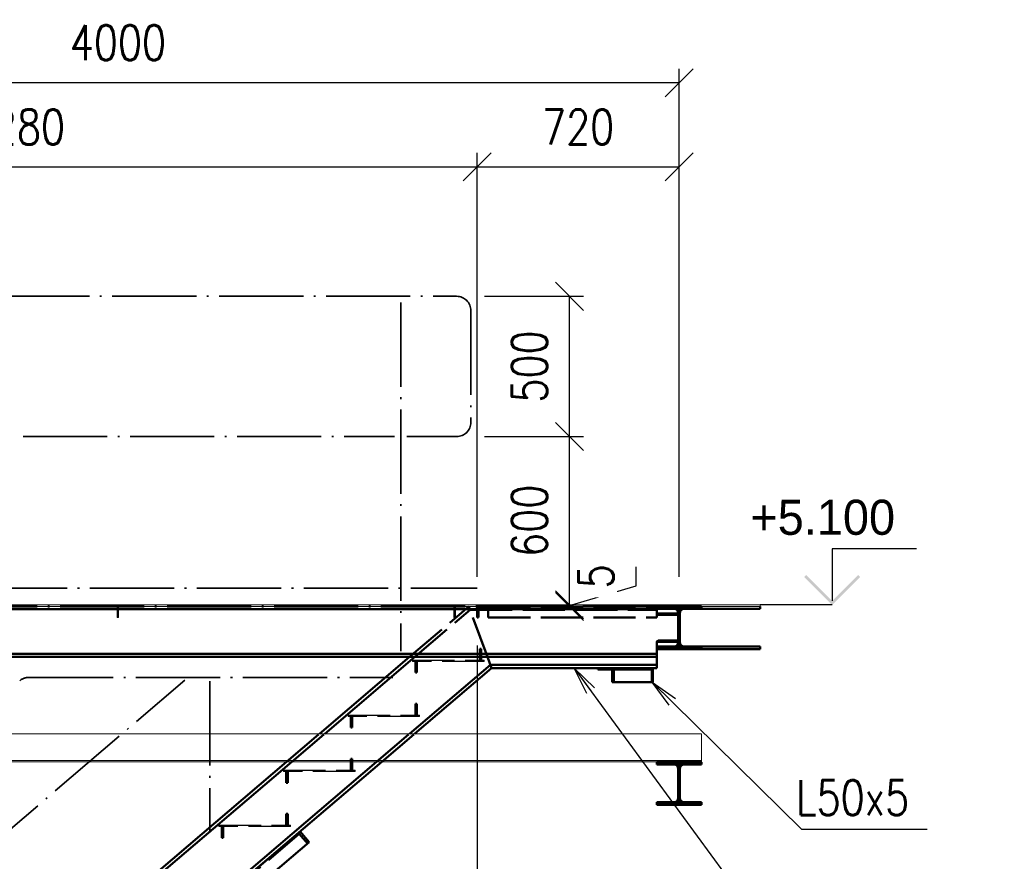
# Paper-space layout 'Layout1' of a CAD drawing. Extents: x -2 to 1380, y -36 to 422.
# Tile 18 of 65: x 550 to 620, y 130 to 190. Entities that reach past the tile are written whole.
import ezdxf

# ---------------------------------------------------------------- set-up
doc = ezdxf.new("R2010")
doc.units = 0
doc.linetypes.add('ACAD_ISO02W100', pattern=[15, 12, -3])
doc.linetypes.add('ACAD_ISO04W100', pattern=[30.5, 24, -3, 0.5, -3])
doc.layers.get('0').update_dxf_attribs({"linetype": 'CONTINUOUS'})
doc.layers.get('DEFPOINTS').update_dxf_attribs({"color": 132, "linetype": 'CONTINUOUS'})
doc.layers.add('AS_INS_ON', color=7, linetype='CONTINUOUS')
for name, color, linetype, lineweight in [('SS_2.ET-HALA_TaO-LAVKA_+5.100m', 210, 'CONTINUOUS', 50), ('SS_2.ET-HALA_TaO-LAVKA_+5.100m-KONZOLA', 202, 'CONTINUOUS', 50), ('SS_2.ET-HALA_TaO-LAVKA_+5.100m-PLECH', 90, 'CONTINUOUS', 13), ('SS_2.ET-HALA_TaO-LAVKA_+5.100m-PLECH-VYZTUHA', 150, 'CONTINUOUS', 13), ('SS_2.ET-HALA_TaO-LAVKA_+5.100m-POMOCNA', 252, 'CONTINUOUS', 5), ('SS_2.ET-HALA_TaO-LAVKA_+5.100m-ZABRADLI', 41, 'CONTINUOUS', 35), ('SS_2.ET-HALA_TaO-SCHODISTE', 180, 'CONTINUOUS', 50), ('SS_2.ET-HALA_TaO-SCHODISTE-PLECH', 70, 'CONTINUOUS', 25), ('SS_2.ET-HALA_TaO-SCHODISTE-PLECH-VYZTUHA', 120, 'CONTINUOUS', 50), ('SS_2.ET-HALA_TaO-SCHODISTE-ZABRADLI', 31, 'CONTINUOUS', 35), ('SS_2.ET-HALA_TaO-SCHODISTE-ZTUZENI', 234, 'CONTINUOUS', 50), ('SS_KOTY', 3, 'CONTINUOUS', 25), ('SS_POPIS_PROFILU', 13, 'CONTINUOUS', 25), ('SS_SRAFY', 8, 'CONTINUOUS', 18)]:
    doc.layers.add(name, color=color, linetype=linetype, lineweight=lineweight)
doc.styles.add('ROMANS', font='romans.shx', dxfattribs={"width": 0.8})
doc.styles.add('romans.shx', font='romans.shx', dxfattribs={"height": 5})
doc.linetypes.add('ZIGZAG', pattern='A,0.00254,-5.08,[131,ltypeshp.shx,S=5.08,R=0,X=-5.08,Y=0],-10.16,[131,ltypeshp.shx,S=5.08,R=180,X=5.08,Y=0],-5.08', length=20.32254)
doc.dimstyles.new('A-1_(2.5)_50AS', dxfattribs={"dimtxt": 2.5, "dimasz": 2, "dimexe": 1, "dimexo": 2, "dimgap": 0, "dimtad": 0, "dimdec": 1, "dimlfac": 50, "dimrnd": 1, "dimtxsty": 'ROMANS', "dimblk1": 'OBLIQUE', "dimblk2": 'OBLIQUE', "dimsah": 1, "dimcen": 2, "dimclrd": 256, "dimclre": 256, "dimclrt": 256, "dimadec": 1, "dimazin": 2, "dimtfac": 0.714286, "dimtdec": 1, "dimtmove": 0, "dimatfit": 3, "dimldrblk": 'OPEN', "dimfxl": 1, "dimtvp": 1.142857, "dimtfill": 1, "dimtolj": 1, "dimlwd": -1, "dimlwe": -1, "dimarcsym": 0})
pattern_1 = [(45, (555.32771, 45.907664), (-0.04490128, 0.04490128), [])]

# ---------------------------------------------------------------- blocks, each defined once
blk = doc.blocks.new('_Oblique')
at = {"color": 0, "linetype": 'ByBlock', "lineweight": -2}
blk.add_line((-0.5, -0.5), (0.5, 0.5), dxfattribs=at)
blk = doc.blocks.new('*D164')
at = {"layer": 'DEFPOINTS', "color": 0, "transparency": 16777216}
for p in [(582.459, 147.008, 60471.6), (582.459, 119.083), (508.859, 85.138, 60483.8)]:
    blk.add_point(p, dxfattribs=at)
at = {"layer": 'SS_KOTY', "transparency": 16777216}
for p, q in [((582.459, 145.008), (582.459, 118.083)), ((508.859, 87.138), (508.859, 120.083)), ((508.859, 119.083), (582.459, 119.083))]:
    blk.add_line(p, q, dxfattribs=at)
at = {"layer": 'SS_KOTY', "transparency": 16777216, "xscale": 2, "yscale": 2, "zscale": 2, "rotation": 180}
blk.add_blockref('_Oblique', (508.859, 119.083), dxfattribs=at)
at = {"layer": 'SS_KOTY', "transparency": 16777216, "xscale": 2, "yscale": 2, "zscale": 2}
blk.add_blockref('_Oblique', (582.459, 119.083), dxfattribs=at)
at = {"layer": 'SS_KOTY', "transparency": 16777216, "insert": (545.659, 121.94), "char_height": 2.5, "attachment_point": 5, "style": 'ROMANS', "bg_fill": 3, "box_fill_scale": 1.1, "bg_fill_color": 256, "bg_fill_true_color": 13158600, "bg_fill_transparency": 0}
blk.add_mtext('\\A1;3680', dxfattribs=at)
blk = doc.blocks.new('_OPEN')
at = {"color": 0, "linetype": 'ByBlock'}
for p, q in [((-1, 0.167), (0, 0)), ((0, 0), (-1, -0.167)), ((0, 0), (-1, 0))]:
    blk.add_line(p, q, dxfattribs=at)
blk = doc.blocks.new('*D171')
at = {"layer": 'DEFPOINTS', "color": 0, "transparency": 16777216}
for p in [(582.459, 179.13), (516.859, 147.908, 60483.8), (582.459, 147.908, 60483.8)]:
    blk.add_point(p, dxfattribs=at)
at = {"layer": 'SS_KOTY', "transparency": 16777216}
for p, q in [((516.859, 149.908), (516.859, 180.13)), ((582.459, 149.908), (582.459, 180.13)), ((516.859, 179.13), (582.459, 179.13))]:
    blk.add_line(p, q, dxfattribs=at)
at = {"layer": 'SS_KOTY', "transparency": 16777216, "xscale": 2, "yscale": 2, "zscale": 2, "rotation": 180}
blk.add_blockref('_Oblique', (516.859, 179.13), dxfattribs=at)
at = {"layer": 'SS_KOTY', "transparency": 16777216, "xscale": 2, "yscale": 2, "zscale": 2}
blk.add_blockref('_Oblique', (582.459, 179.13), dxfattribs=at)
at = {"layer": 'SS_KOTY', "transparency": 16777216, "insert": (549.659, 181.987), "char_height": 2.5, "attachment_point": 5, "style": 'ROMANS', "bg_fill": 3, "box_fill_scale": 1.1, "bg_fill_color": 256, "bg_fill_true_color": 13158600, "bg_fill_transparency": 0}
blk.add_mtext('\\A1;3280', dxfattribs=at)
blk = doc.blocks.new('*D172')
at = {"layer": 'DEFPOINTS', "color": 0, "transparency": 16777216}
for p in [(596.859, 179.13), (582.459, 147.908, 60483.8), (596.859, 147.908, 60483.8)]:
    blk.add_point(p, dxfattribs=at)
at = {"layer": 'SS_KOTY', "transparency": 16777216}
for p, q in [((582.459, 149.908), (582.459, 180.13)), ((596.859, 149.908), (596.859, 180.13)), ((582.459, 179.13), (596.859, 179.13))]:
    blk.add_line(p, q, dxfattribs=at)
at = {"layer": 'SS_KOTY', "transparency": 16777216, "xscale": 2, "yscale": 2, "zscale": 2, "rotation": 180}
blk.add_blockref('_Oblique', (582.459, 179.13), dxfattribs=at)
at = {"layer": 'SS_KOTY', "transparency": 16777216, "xscale": 2, "yscale": 2, "zscale": 2}
blk.add_blockref('_Oblique', (596.859, 179.13), dxfattribs=at)
at = {"layer": 'SS_KOTY', "transparency": 16777216, "insert": (589.659, 181.987), "char_height": 2.5, "attachment_point": 5, "style": 'ROMANS', "bg_fill": 3, "box_fill_scale": 1.1, "bg_fill_color": 256, "bg_fill_true_color": 13158600, "bg_fill_transparency": 0}
blk.add_mtext('\\A1;720', dxfattribs=at)
blk = doc.blocks.new('*D173')
at = {"layer": 'DEFPOINTS', "color": 0, "transparency": 16777216}
for p in [(516.859, 185.13), (516.859, 147.908, 60483.8), (596.859, 147.908, 60483.8)]:
    blk.add_point(p, dxfattribs=at)
at = {"layer": 'SS_KOTY', "transparency": 16777216}
for p, q in [((516.859, 149.908), (516.859, 186.13)), ((596.859, 149.908), (596.859, 186.13)), ((596.859, 185.13), (516.859, 185.13))]:
    blk.add_line(p, q, dxfattribs=at)
at = {"layer": 'SS_KOTY', "transparency": 16777216, "xscale": 2, "yscale": 2, "zscale": 2, "rotation": 180}
blk.add_blockref('_Oblique', (516.859, 185.13), dxfattribs=at)
at = {"layer": 'SS_KOTY', "transparency": 16777216, "xscale": 2, "yscale": 2, "zscale": 2}
blk.add_blockref('_Oblique', (596.859, 185.13), dxfattribs=at)
at = {"layer": 'SS_KOTY', "transparency": 16777216, "insert": (556.859, 187.987), "char_height": 2.5, "attachment_point": 5, "style": 'ROMANS', "bg_fill": 3, "box_fill_scale": 1.1, "bg_fill_color": 256, "bg_fill_true_color": 13158600, "bg_fill_transparency": 0}
blk.add_mtext('\\A1;4000', dxfattribs=at)
blk = doc.blocks.new('*D175')
at = {"layer": 'DEFPOINTS', "color": 0, "transparency": 16777216}
for p in [(582.459, 147.908, 60483.8), (582.459, 147.808, 60471.6), (589.049, 147.808)]:
    blk.add_point(p, dxfattribs=at)
at = {"layer": 'SS_KOTY', "transparency": 16777216}
for p, q in [((593.799, 149.283), (593.799, 150.616)), ((589.049, 147.858), (593.799, 149.283)), ((584.459, 147.908), (590.049, 147.908)), ((584.459, 147.808), (590.049, 147.808)), ((589.049, 147.908), (589.049, 147.808))]:
    blk.add_line(p, q, dxfattribs=at)
at = {"layer": 'SS_KOTY', "transparency": 16777216, "insert": (590.941, 149.949), "char_height": 2.5, "attachment_point": 5, "rotation": 90, "style": 'ROMANS', "bg_fill": 3, "box_fill_scale": 1.1, "bg_fill_color": 256, "bg_fill_true_color": 13158600, "bg_fill_transparency": 0}
blk.add_mtext('\\A1;5', dxfattribs=at)
at = {"layer": 'SS_KOTY', "transparency": 16777216, "xscale": 2, "yscale": 2, "zscale": 2}
for p, rotation in [((589.049, 147.908), 90), ((589.049, 147.808), 270)]:
    blk.add_blockref('_Oblique', p, dxfattribs=dict(at, rotation=rotation))
blk = doc.blocks.new('*D176')
at = {"layer": 'DEFPOINTS', "color": 0, "transparency": 16777216}
for p in [(580.994, 159.908, 60473.955), (589.049, 159.908), (582.459, 147.908, 60483.8)]:
    blk.add_point(p, dxfattribs=at)
at = {"layer": 'SS_KOTY', "transparency": 16777216}
for p, q in [((582.994, 159.908), (590.049, 159.908)), ((589.049, 147.908), (589.049, 159.908)), ((584.459, 147.908), (590.049, 147.908))]:
    blk.add_line(p, q, dxfattribs=at)
at = {"layer": 'SS_KOTY', "transparency": 16777216, "xscale": 2, "yscale": 2, "zscale": 2}
for p, rotation in [((589.049, 159.908), 90), ((589.049, 147.908), 270)]:
    blk.add_blockref('_Oblique', p, dxfattribs=dict(at, rotation=rotation))
at = {"layer": 'SS_KOTY', "transparency": 16777216, "insert": (586.191, 153.908), "char_height": 2.5, "attachment_point": 5, "rotation": 90, "style": 'ROMANS', "bg_fill": 3, "box_fill_scale": 1.1, "bg_fill_color": 256, "bg_fill_true_color": 13158600, "bg_fill_transparency": 0}
blk.add_mtext('\\A1;600', dxfattribs=at)
blk = doc.blocks.new('*D177')
at = {"layer": 'DEFPOINTS', "color": 0, "transparency": 16777216}
for p in [(580.994, 169.908, 60473.955), (589.049, 169.908), (580.994, 159.908, 60473.955)]:
    blk.add_point(p, dxfattribs=at)
at = {"layer": 'SS_KOTY', "transparency": 16777216}
for p, q in [((582.994, 169.908), (590.049, 169.908)), ((589.049, 159.908), (589.049, 169.908)), ((582.994, 159.908), (590.049, 159.908))]:
    blk.add_line(p, q, dxfattribs=at)
at = {"layer": 'SS_KOTY', "transparency": 16777216, "xscale": 2, "yscale": 2, "zscale": 2}
for p, rotation in [((589.049, 169.908), 90), ((589.049, 159.908), 270)]:
    blk.add_blockref('_Oblique', p, dxfattribs=dict(at, rotation=rotation))
at = {"layer": 'SS_KOTY', "transparency": 16777216, "insert": (586.191, 164.908), "char_height": 2.5, "attachment_point": 5, "rotation": 90, "style": 'ROMANS', "bg_fill": 3, "box_fill_scale": 1.1, "bg_fill_color": 256, "bg_fill_true_color": 13158600, "bg_fill_transparency": 0}
blk.add_mtext('\\A1;500', dxfattribs=at)

psp = doc.layouts.get("Layout1")

# ---------------------------------------------------------------- hatches: boundary and pattern name
at = {"layer": 'AS_INS_ON'}
psp.add_hatch(color=3, dxfattribs=at).paths.add_polyline_path([(605.9064, 150.0491), (605.765, 149.9077), (607.765, 147.9077), (609.765, 149.9077), (609.6235, 150.0491), (607.765, 148.1905)])
at = {"layer": 'SS_SRAFY'}
h = psp.add_hatch(dxfattribs=at)
h.set_pattern_fill('ANSI31', color=5, scale=0.02, style=0)
h.set_pattern_definition(pattern_1)
h.paths.add_polyline_path([(598.4587, 133.8477), (597.2187, 133.8477, -0.4142136), (596.9187, 134.1477), (596.9187, 136.2277, -0.4142136), (597.2187, 136.5277), (598.4587, 136.5277), (598.4587, 136.7077), (595.2587, 136.7077), (595.2587, 136.5277), (596.4987, 136.5277, -0.4142136), (596.7987, 136.2277), (596.7987, 134.1477, -0.4142136), (596.4987, 133.8477), (595.2587, 133.8477), (595.2587, 133.6677), (598.4587, 133.6677)], flags=0)

# ---------------------------------------------------------------- linework, layer by layer
at = {"layer": 'AS_INS_ON', "color": 3}
for p, q in [((613.765, 151.9077, 60483.8), (607.765, 151.9077, 60483.8)), ((607.765, 151.9077, 60483.8), (607.765, 148.1905, 60483.8)), ((607.765, 147.9077), (602.6302, 147.9077))]:
    psp.add_line(p, q, dxfattribs=at)
at = {"layer": 'SS_2.ET-HALA_TaO-LAVKA_+5.100m', "color": 1, "linetype": 'Continuous', "ltscale": 0.25}
for p, q in [((598.4587, 147.8077), (598.4587, 147.6277)), ((598.4587, 147.6277), (602.63, 147.6277)), ((596.7987, 147.2077), (595.3587, 147.2077)), ((596.7987, 147.3277), (596.7987, 145.2477)), ((596.9187, 145.2477), (596.9187, 147.3277)), ((595.2587, 144.9477), (595.2587, 145.2677)), ((595.3587, 145.3677), (596.7987, 145.3677)), ((596.4987, 144.9477), (595.2587, 144.9477)), ((595.2587, 144.7677), (595.2587, 144.9477)), ((595.2587, 144.7677), (598.4587, 144.7677)), ((595.2587, 144.2077), (595.2587, 144.7677)), ((598.4587, 144.9477), (597.2187, 144.9477)), ((598.4587, 144.9477), (598.4587, 144.7677)), ((602.63, 144.9477), (598.4587, 144.9477)), ((598.4587, 144.7677), (602.63, 144.7677))]:
    psp.add_line(p, q, dxfattribs=at)
at = {"layer": 'SS_2.ET-HALA_TaO-LAVKA_+5.100m', "color": 9, "linetype": 'ZIGZAG', "ltscale": 0.25}
for p, q in [((602.63, 147.6277), (602.63, 147.8077)), ((602.63, 144.7677), (602.63, 144.9477))]:
    psp.add_line(p, q, dxfattribs=at)
at = {"layer": 'SS_2.ET-HALA_TaO-LAVKA_+5.100m', "color": 1, "linetype": 'Continuous', "ltscale": 0.25, "extrusion": (0, 1.04095e-15, -1)}
for centre, start, end in [((-595.3587, 147.3077), 270, 0), ((-595.3587, 145.2677), 0, 90)]:
    psp.add_arc(centre, 0.1, start, end, dxfattribs=at)
at = {"layer": 'SS_2.ET-HALA_TaO-LAVKA_+5.100m', "color": 1, "linetype": 'Continuous', "ltscale": 0.25, "extrusion": (4.0184e-13, -9.69087e-13, -1)}
psp.add_arc((-596.4987, 145.2477), 0.3, 180, 270, dxfattribs=at)
at = {"layer": 'SS_2.ET-HALA_TaO-LAVKA_+5.100m', "color": 1, "linetype": 'Continuous', "ltscale": 0.25, "extrusion": (-4.85064e-13, -1.99879e-13, -1)}
psp.add_arc((-597.2187, 145.2477), 0.3, 270, 0, dxfattribs=at)
at = {"layer": 'SS_2.ET-HALA_TaO-LAVKA_+5.100m-KONZOLA', "color": 1, "linetype": 'Continuous', "ltscale": 0.25}
for p, q in [((598.4587, 136.7077), (595.2587, 136.7077)), ((595.2587, 136.5277), (595.2587, 136.7077)), ((595.2587, 136.5277), (596.4987, 136.5277)), ((596.7987, 136.2277), (596.7987, 134.1477)), ((596.9187, 134.1477), (596.9187, 136.2277)), ((597.2187, 136.5277), (598.4587, 136.5277)), ((598.4587, 136.7077), (598.4587, 136.5277)), ((596.4987, 133.8477), (595.2587, 133.8477)), ((595.2587, 133.6677), (595.2587, 133.8477)), ((595.2587, 133.6677), (598.4587, 133.6677)), ((598.4587, 133.8477), (597.2187, 133.8477)), ((598.4587, 133.8477), (598.4587, 133.6677))]:
    psp.add_line(p, q, dxfattribs=at)
at = {"layer": 'SS_2.ET-HALA_TaO-LAVKA_+5.100m-KONZOLA', "color": 1, "linetype": 'Continuous', "ltscale": 0.25, "extrusion": (4.0184e-13, 9.71169e-13, -1)}
psp.add_arc((-596.4987, 136.2277), 0.3, 90, 180, dxfattribs=at)
at = {"layer": 'SS_2.ET-HALA_TaO-LAVKA_+5.100m-KONZOLA', "color": 1, "linetype": 'Continuous', "ltscale": 0.25, "extrusion": (-4.85064e-13, 2.01961e-13, -1)}
psp.add_arc((-597.2187, 136.2277), 0.3, 0, 90, dxfattribs=at)
at = {"layer": 'SS_2.ET-HALA_TaO-LAVKA_+5.100m-KONZOLA', "color": 1, "linetype": 'Continuous', "ltscale": 0.25, "extrusion": (4.0184e-13, -9.69087e-13, -1)}
psp.add_arc((-596.4987, 134.1477), 0.3, 180, 270, dxfattribs=at)
at = {"layer": 'SS_2.ET-HALA_TaO-LAVKA_+5.100m-KONZOLA', "color": 1, "linetype": 'Continuous', "ltscale": 0.25, "extrusion": (-4.85064e-13, -1.99879e-13, -1)}
psp.add_arc((-597.2187, 134.1477), 0.3, 270, 0, dxfattribs=at)
at = {"layer": 'SS_2.ET-HALA_TaO-LAVKA_+5.100m-PLECH', "color": 7, "linetype": 'Continuous', "ltscale": 0.25}
psp.add_line((602.63, 147.8077), (598.4587, 147.8077), dxfattribs=at)
at = {"layer": 'SS_2.ET-HALA_TaO-LAVKA_+5.100m-PLECH', "color": 9, "linetype": 'ZIGZAG', "ltscale": 0.25}
psp.add_line((602.63, 147.8077), (602.63, 147.9077), dxfattribs=at)
at = {"layer": 'SS_2.ET-HALA_TaO-LAVKA_+5.100m-POMOCNA', "color": 252, "linetype": 'Continuous', "ltscale": 0.25}
psp.add_line((598.4587, 138.7277), (598.4587, 136.7277), dxfattribs=at)
at = {"layer": 'SS_2.ET-HALA_TaO-SCHODISTE', "color": 3, "linetype": 'ACAD_ISO02W100', "ltscale": 0.25}
psp.add_line((595.2587, 147.0077), (595.2587, 147.3077), dxfattribs=at)
at = {"layer": 'SS_2.ET-HALA_TaO-SCHODISTE', "color": 1, "linetype": 'Continuous', "ltscale": 0.25}
for p, q in [((596.7987, 147.2877), (595.3587, 147.2877)), ((595.3587, 145.2877), (596.7987, 145.2877)), ((595.2587, 143.4077), (595.2587, 144.2077))]:
    psp.add_line(p, q, dxfattribs=at)
at = {"layer": 'SS_2.ET-HALA_TaO-SCHODISTE', "color": 1, "linetype": 'Continuous', "ltscale": 0.25, "extrusion": (0, 1.04095e-15, -1)}
for centre, start, end in [((-595.3587, 147.3877), 270, 0), ((-595.3587, 145.1877), 0, 90)]:
    psp.add_arc(centre, 0.1, start, end, dxfattribs=at)
at = {"layer": 'SS_2.ET-HALA_TaO-SCHODISTE-ZTUZENI', "color": 1, "linetype": 'Continuous', "ltscale": 0.25}
for p, q in [((591.0632, 143.4077), (591.0632, 143.3077)), ((591.0632, 143.3077), (594.115, 143.3077)), ((592.0925, 143.3077), (592.0925, 142.4077)), ((594.115, 143.3077), (594.115, 143.4077)), ((594.115, 143.3077), (594.902, 143.3077)), ((594.902, 142.4077), (594.902, 143.3077)), ((594.9895, 142.4077), (594.9895, 143.4077)), ((592.0925, 142.4077), (594.902, 142.4077)), ((594.902, 142.4077), (594.9895, 142.4077))]:
    psp.add_line(p, q, dxfattribs=at)
at = {"layer": 'SS_2.ET-HALA_TaO-SCHODISTE-ZTUZENI', "color": 3, "linetype": 'ACAD_ISO02W100', "ltscale": 0.25}
psp.add_line((592.2068, 143.4077), (592.2068, 142.4077), dxfattribs=at)
at = {"layer": 'SS_2.ET-HALA_TaO-SCHODISTE-ZTUZENI', "color": 7, "linetype": 'ACAD_ISO04W100', "ltscale": 0.25}
psp.add_line((592.2068, 143.4077), (595.2587, 143.4077), dxfattribs=at)
at = {"layer": 'SS_POPIS_PROFILU', "color": 0, "linetype": 'ByBlock'}
for p, q in [((590.289, 141.5971, 60473.3), (589.3763, 143.4077, 60473.3)), ((589.3763, 143.4077, 60473.3), (590.8269, 141.991, 60473.3)), ((589.3763, 143.4077, 60473.3), (590.5579, 141.7941, 60473.3)), ((596.136, 140.7662, 60470.55), (594.9457, 142.4077, 60470.55)), ((594.9457, 142.4077, 60470.55), (596.604, 141.2409, 60470.55)), ((594.9457, 142.4077, 60470.55), (596.37, 141.0036, 60470.55))]:
    psp.add_line(p, q, dxfattribs=at)
at = {"layer": 'SS_POPIS_PROFILU', "color": 13}
for points in [[(589.3763, 143.4077), (605.9392, 120.7901), (620.0344, 120.7901)], [(594.9457, 142.4077), (605.574, 131.9298), (614.5264, 131.9298)]]:
    psp.add_lwpolyline(points, dxfattribs=at)

# ---------------------------------------------------------------- texts
at = {"layer": 'AS_INS_ON', "color": 3}
psp.add_text('+5.100', height=2.5, dxfattribs=at).set_placement((601.9313, 152.9077))
at = {"layer": 'SS_POPIS_PROFILU', "color": 13, "style": 'romans.shx', "width": 0.8}
psp.add_text('L50x5', height=2.5, dxfattribs=at).set_placement((605.1969, 132.9298))

# ---------------------------------------------------------------- dimensions: what is measured, and where the dimension line sits
at = {"layer": 'SS_KOTY'}
dim = psp.add_linear_dim(base=(582.4587, 179.1297), p1=(516.8587, 147.9077, 60483.8), p2=(582.4587, 147.9077, 60483.8), dimstyle='A-1_(2.5)_50AS', dxfattribs=at)
dim.commit()
dim.dimension.update_dxf_attribs({"geometry": '*D171', "text_midpoint": (549.6587, 181.9869)})
dim = psp.add_linear_dim(base=(582.4587, 119.0828), p1=(508.8587, 85.1384, 60483.8), p2=(582.4587, 147.0077, 60471.6), dimstyle='A-1_(2.5)_50AS', override={"dimtmove": 1}, dxfattribs=at)
dim.commit()
dim.dimension.update_dxf_attribs({"geometry": '*D164', "text_midpoint": (545.6587, 121.94)})

# ---------------------------------------------------------------- next in the draw order: linework, layer by layer
at = {"layer": 'SS_2.ET-HALA_TaO-LAVKA_+5.100m', "color": 1, "linetype": 'Continuous', "ltscale": 0.25}
for p, q in [((516.8587, 144.4177), (595.2587, 144.4177)), ((595.2587, 144.2077), (516.8587, 144.2077))]:
    psp.add_line(p, q, dxfattribs=at)
at = {"layer": 'SS_2.ET-HALA_TaO-LAVKA_+5.100m-PLECH-VYZTUHA', "color": 1, "linetype": 'Continuous', "ltscale": 0.25}
psp.add_line((556.8087, 147.0077), (556.9087, 147.0077), dxfattribs=at)
at = {"layer": 'SS_2.ET-HALA_TaO-LAVKA_+5.100m-POMOCNA', "color": 252, "linetype": 'Continuous', "ltscale": 0.25}
for p, q in [((598.4587, 138.7277), (475.2587, 138.7277)), ((598.4587, 136.8277), (475.2587, 136.8277)), ((475.2587, 136.7277), (598.4587, 136.7277))]:
    psp.add_line(p, q, dxfattribs=at)
at = {"layer": 'SS_2.ET-HALA_TaO-SCHODISTE', "color": 1, "linetype": 'Continuous', "ltscale": 0.25}
for p, q in [((571.2257, 138.7277), (577.6512, 144.2077)), ((571.5955, 138.7277), (578.0211, 144.2077)), ((583.4939, 143.4077), (583.199, 144.2077)), ((577.6365, 138.7277), (583.4054, 143.6477)), ((578.0063, 138.7277), (583.4939, 143.4077)), ((595.2587, 143.6477), (583.4054, 143.6477)), ((583.4939, 143.4077), (595.2587, 143.4077)), ((558.7966, 128.1277), (568.8806, 136.7277)), ((559.1665, 128.1277), (569.2504, 136.7277)), ((565.2075, 128.1277), (575.2914, 136.7277)), ((565.5773, 128.1277), (575.6612, 136.7277))]:
    psp.add_line(p, q, dxfattribs=at)
at = {"layer": 'SS_2.ET-HALA_TaO-SCHODISTE', "color": 3, "linetype": 'ACAD_ISO02W100', "ltscale": 0.25}
for p, q in [((568.8806, 136.7277), (571.2257, 138.7277)), ((569.2504, 136.7277), (571.5955, 138.7277)), ((575.2914, 136.7277), (577.6365, 138.7277)), ((575.6612, 136.7277), (578.0063, 138.7277))]:
    psp.add_line(p, q, dxfattribs=at)
at = {"layer": 'SS_2.ET-HALA_TaO-SCHODISTE-PLECH', "color": 3, "linetype": 'ACAD_ISO02W100', "ltscale": 0.25}
for p, q in [((577.8587, 143.9846), (582.9587, 143.9846)), ((577.8587, 143.9846), (577.8587, 143.8846)), ((582.9587, 143.8846), (577.8587, 143.8846)), ((582.9587, 143.8846), (582.9587, 143.9846)), ((573.2587, 140.0615), (578.3587, 140.0615)), ((573.2587, 140.0615), (573.2587, 139.9615)), ((578.3587, 139.9615), (573.2587, 139.9615)), ((578.3587, 139.9615), (578.3587, 140.0615)), ((568.6587, 136.1384), (573.7587, 136.1384)), ((568.6587, 136.1384), (568.6587, 136.0384)), ((573.7587, 136.0384), (568.6587, 136.0384)), ((573.7587, 136.0384), (573.7587, 136.1384)), ((564.0587, 132.2154), (569.1587, 132.2154)), ((564.0587, 132.2154), (564.0587, 132.1154)), ((569.1587, 132.1154), (564.0587, 132.1154)), ((569.1587, 132.1154), (569.1587, 132.2154))]:
    psp.add_line(p, q, dxfattribs=at)
at = {"layer": 'SS_2.ET-HALA_TaO-SCHODISTE-PLECH-VYZTUHA', "color": 3, "linetype": 'ACAD_ISO02W100', "ltscale": 0.25}
for p, q in [((582.7587, 144.7846), (582.6587, 144.7846)), ((582.6587, 143.9846), (582.6587, 144.7846)), ((582.7587, 144.7846), (582.7587, 143.9846)), ((578.0587, 143.8846), (578.0587, 143.0846)), ((578.1587, 143.0846), (578.1587, 143.8846)), ((578.0587, 143.0846), (578.1587, 143.0846)), ((578.1587, 140.8615), (578.0587, 140.8615)), ((578.0587, 140.8615), (578.0587, 140.0615)), ((578.1587, 140.0615), (578.1587, 140.8615)), ((573.4587, 139.1615), (573.4587, 139.9615)), ((573.5587, 139.9615), (573.5587, 139.1615)), ((573.4587, 139.1615), (573.5587, 139.1615)), ((573.5587, 136.9384), (573.4587, 136.9384)), ((573.4587, 136.1384), (573.4587, 136.9384)), ((573.5587, 136.9384), (573.5587, 136.1384)), ((568.8587, 136.0384), (568.8587, 135.2384)), ((568.9587, 135.2384), (568.9587, 136.0384)), ((568.8587, 135.2384), (568.9587, 135.2384)), ((568.9587, 133.0154), (568.8587, 133.0154)), ((568.8587, 133.0154), (568.8587, 132.2154)), ((568.9587, 132.2154), (568.9587, 133.0154)), ((564.2587, 132.1154), (564.2587, 131.3154)), ((564.3587, 131.3154), (564.3587, 132.1154)), ((564.2587, 131.3154), (564.3587, 131.3154))]:
    psp.add_line(p, q, dxfattribs=at)
at = {"layer": 'SS_2.ET-HALA_TaO-SCHODISTE-ZABRADLI', "color": 7, "linetype": 'ACAD_ISO04W100', "ltscale": 0.25}
for p, q in [((546.5762, 129.7056), (561.6392, 142.5519)), ((550.5191, 142.7477), (576.4611, 142.7477)), ((563.4113, 142.4676), (563.4113, 131.6838))]:
    psp.add_line(p, q, dxfattribs=at)
at = {"layer": 'SS_2.ET-HALA_TaO-SCHODISTE-ZABRADLI', "color": 7, "linetype": 'ACAD_ISO04W100', "ltscale": 0.25, "extrusion": (0, 1.04095e-15, -1)}
psp.add_arc((-550.5191, 141.7277), 1.02, 49.541042, 90, dxfattribs=at)
at = {"layer": 'SS_2.ET-HALA_TaO-SCHODISTE-ZTUZENI', "color": 7, "linetype": 'ACAD_ISO04W100', "ltscale": 0.25}
psp.add_line((564.7265, 127.4021), (569.8389, 131.7621), dxfattribs=at)
at = {"layer": 'SS_2.ET-HALA_TaO-SCHODISTE-ZTUZENI', "color": 3, "linetype": 'ACAD_ISO02W100', "ltscale": 0.25}
for p, q in [((564.7432, 127.2849), (569.7836, 131.5836)), ((570.3677, 130.8988), (569.7836, 131.5836)), ((568.7025, 130.6616), (568.6377, 130.7377))]:
    psp.add_line(p, q, dxfattribs=at)
at = {"layer": 'SS_2.ET-HALA_TaO-SCHODISTE-ZTUZENI', "color": 1, "linetype": 'Continuous', "ltscale": 0.25}
for p, q in [((570.4878, 131.0012), (569.8389, 131.7621)), ((567.1184, 128.1277), (570.4878, 131.0012))]:
    psp.add_line(p, q, dxfattribs=at)

# ---------------------------------------------------------------- next in the draw order: dimensions: what is measured, and where the dimension line sits
at = {"layer": 'SS_KOTY'}
dim = psp.add_linear_dim(base=(596.8587, 179.1297), p1=(582.4587, 147.9077, 60483.8), p2=(596.8587, 147.9077, 60483.8), dimstyle='A-1_(2.5)_50AS', override={"dimtmove": 1}, dxfattribs=at)
dim.commit()
dim.dimension.update_dxf_attribs({"geometry": '*D172', "text_midpoint": (589.6587, 181.9869)})

# ---------------------------------------------------------------- next in the draw order: dimensions: what is measured, and where the dimension line sits
dim = psp.add_linear_dim(base=(516.8587, 185.1297), p1=(596.8587, 147.9077, 60483.8), p2=(516.8587, 147.9077, 60483.8), dimstyle='A-1_(2.5)_50AS', dxfattribs=at)
dim.commit()
dim.dimension.update_dxf_attribs({"geometry": '*D173', "text_midpoint": (556.8587, 187.9869)})

# ---------------------------------------------------------------- next in the draw order: hatches: boundary and pattern name
at = {"layer": 'SS_SRAFY'}
h = psp.add_hatch(dxfattribs=at)
h.set_pattern_fill('ANSI31', color=5, scale=0.02, style=0)
h.set_pattern_definition(pattern_1)
h.paths.add_polyline_path([(556.8087, 147.0077), (556.9087, 147.0077), (556.9087, 147.8077), (556.8087, 147.8077)], flags=0)
h = psp.add_hatch(dxfattribs=at)
h.set_pattern_fill('ANSI31', color=5, scale=0.02, style=0)
h.set_pattern_definition(pattern_1)
h.paths.add_polyline_path([(595.2587, 144.9477), (595.2587, 144.7677), (598.4587, 144.7677), (598.4587, 144.9477), (597.2187, 144.9477, -0.4142136), (596.9187, 145.2477), (596.9187, 147.3277, -0.4142136), (597.2187, 147.6277), (598.4587, 147.6277), (598.4587, 147.8077), (595.2587, 147.8077), (595.2587, 147.6277), (596.4987, 147.6277, -0.4142136), (596.7987, 147.3277), (596.7987, 145.2477, -0.4142136), (596.4987, 144.9477)], flags=0)

# ---------------------------------------------------------------- next in the draw order: linework, layer by layer
at = {"layer": 'SS_2.ET-HALA_TaO-LAVKA_+5.100m', "color": 1, "linetype": 'Continuous', "ltscale": 0.25}
for p, q in [((532.9087, 147.5977), (556.8087, 147.5977)), ((595.2587, 147.6277), (595.2587, 147.8077)), ((595.2587, 147.6277), (596.4987, 147.6277)), ((595.2587, 147.3077), (595.2587, 147.6277)), ((598.4587, 147.8077), (596.8587, 147.8077)), ((597.2187, 147.6277), (598.4587, 147.6277))]:
    psp.add_line(p, q, dxfattribs=at)
at = {"layer": 'SS_2.ET-HALA_TaO-LAVKA_+5.100m', "color": 3, "linetype": 'ACAD_ISO02W100', "ltscale": 0.25}
psp.add_line((556.8087, 147.5977), (556.9087, 147.5977), dxfattribs=at)
at = {"layer": 'SS_2.ET-HALA_TaO-LAVKA_+5.100m', "color": 1, "linetype": 'Continuous', "ltscale": 0.25, "extrusion": (4.0184e-13, 9.71169e-13, -1)}
psp.add_arc((-596.4987, 147.3277), 0.3, 90, 180, dxfattribs=at)
at = {"layer": 'SS_2.ET-HALA_TaO-LAVKA_+5.100m', "color": 1, "linetype": 'Continuous', "ltscale": 0.25, "extrusion": (-4.85064e-13, 2.01961e-13, -1)}
psp.add_arc((-597.2187, 147.3277), 0.3, 0, 90, dxfattribs=at)
at = {"layer": 'SS_2.ET-HALA_TaO-LAVKA_+5.100m-PLECH', "color": 7, "linetype": 'Continuous', "ltscale": 0.25}
for p, q in [((596.8587, 147.9077), (602.63, 147.9077)), ((596.8587, 147.8077), (596.8587, 147.9077))]:
    psp.add_line(p, q, dxfattribs=at)
at = {"layer": 'SS_2.ET-HALA_TaO-LAVKA_+5.100m-PLECH-VYZTUHA', "color": 1, "linetype": 'Continuous', "ltscale": 0.25}
for p, q in [((556.8087, 147.8077), (556.8087, 147.0077)), ((556.9087, 147.0077), (556.9087, 147.8077))]:
    psp.add_line(p, q, dxfattribs=at)
at = {"layer": 'SS_2.ET-HALA_TaO-LAVKA_+5.100m-ZABRADLI', "color": 7, "linetype": 'ACAD_ISO04W100', "ltscale": 0.25}
for p, q in [((577.0137, 169.4626), (577.0137, 144.6077)), ((550.1037, 159.9077), (576.5687, 159.9077))]:
    psp.add_line(p, q, dxfattribs=at)

# ---------------------------------------------------------------- next in the draw order: dimensions: what is measured, and where the dimension line sits
at = {"layer": 'SS_KOTY'}
dim = psp.add_linear_dim(base=(589.0486, 147.8077), p1=(582.4587, 147.9077, 60483.8), p2=(582.4587, 147.8077, 60471.6), angle=90, dimstyle='A-1_(2.5)_50AS', override={"dimtmove": 1}, dxfattribs=at)
dim.commit()
dim.dimension.update_dxf_attribs({"geometry": '*D175', "text_midpoint": (590.9414, 149.2827)})

# ---------------------------------------------------------------- next in the draw order: dimensions: what is measured, and where the dimension line sits
dim = psp.add_linear_dim(base=(589.0486, 159.9077), p1=(582.4587, 147.9077, 60483.8), p2=(580.9937, 159.9077, 60473.955), angle=90, dimstyle='A-1_(2.5)_50AS', override={"dimtmove": 1}, dxfattribs=at)
dim.commit()
dim.dimension.update_dxf_attribs({"geometry": '*D176', "text_midpoint": (586.1914, 153.9077)})

# ---------------------------------------------------------------- next in the draw order: hatches: boundary and pattern name
at = {"layer": 'SS_SRAFY'}
h = psp.add_hatch(dxfattribs=at)
h.set_pattern_fill('ANSI31', color=5, scale=0.02, style=0)
h.set_pattern_definition(pattern_1)
h.paths.add_polyline_path([(580.8087, 147.0077), (580.9087, 147.0077), (580.9087, 147.8077), (580.8087, 147.8077)], flags=0)

# ---------------------------------------------------------------- next in the draw order: linework, layer by layer
at = {"layer": 'SS_2.ET-HALA_TaO-LAVKA_+5.100m', "color": 7, "linetype": 'ACAD_ISO04W100', "ltscale": 0.25}
psp.add_line((596.8587, 147.8077), (476.8587, 147.8077), dxfattribs=at)
at = {"layer": 'SS_2.ET-HALA_TaO-LAVKA_+5.100m', "color": 1, "linetype": 'Continuous', "ltscale": 0.25}
for p, q in [((556.9087, 147.5977), (580.8087, 147.5977)), ((580.9087, 147.5977), (595.2587, 147.5977))]:
    psp.add_line(p, q, dxfattribs=at)
at = {"layer": 'SS_2.ET-HALA_TaO-LAVKA_+5.100m', "color": 3, "linetype": 'ACAD_ISO02W100', "ltscale": 0.25}
psp.add_line((580.8087, 147.5977), (580.9087, 147.5977), dxfattribs=at)
at = {"layer": 'SS_2.ET-HALA_TaO-LAVKA_+5.100m-PLECH', "color": 7, "linetype": 'Continuous', "ltscale": 0.25}
for p, q in [((516.8587, 147.9077), (582.4587, 147.9077)), ((582.4587, 147.8077), (516.8587, 147.8077)), ((582.4587, 147.9077), (596.8587, 147.9077)), ((582.4587, 147.8077), (582.4587, 147.9077)), ((596.8587, 147.8077), (582.4587, 147.8077))]:
    psp.add_line(p, q, dxfattribs=at)
at = {"layer": 'SS_2.ET-HALA_TaO-LAVKA_+5.100m-PLECH-VYZTUHA', "color": 1, "linetype": 'Continuous', "ltscale": 0.25}
for p, q in [((580.8087, 147.8077), (580.8087, 147.0077)), ((580.9087, 147.0077), (580.9087, 147.8077)), ((580.8087, 147.0077), (580.9087, 147.0077))]:
    psp.add_line(p, q, dxfattribs=at)
at = {"layer": 'SS_2.ET-HALA_TaO-LAVKA_+5.100m-ZABRADLI', "color": 7, "linetype": 'ACAD_ISO04W100', "ltscale": 0.25}
psp.add_line((516.7387, 149.1077), (582.4587, 149.1077), dxfattribs=at)
at = {"layer": 'SS_2.ET-HALA_TaO-SCHODISTE', "color": 3, "linetype": 'ACAD_ISO02W100', "ltscale": 0.25}
for p, q in [((577.6512, 144.2077), (581.8724, 147.8077)), ((578.0211, 144.2077), (581.9608, 147.5677)), ((581.9498, 147.5977), (581.8724, 147.8077)), ((581.9608, 147.5677), (581.9498, 147.5977)), ((581.9608, 147.5677), (581.9498, 147.5977)), ((581.9498, 147.5977), (581.9609, 147.5677)), ((583.199, 144.2077), (581.9608, 147.5677)), ((581.9609, 147.5677), (595.2587, 147.5677)), ((582.4587, 147.0077), (582.4587, 147.8077)), ((582.5587, 147.5877), (582.5587, 147.0677)), ((582.6787, 147.7077), (583.1987, 147.7077)), ((583.2587, 147.8077), (583.2587, 147.0077)), ((583.2587, 147.7077), (595.2587, 147.7077)), ((582.4587, 147.0077), (582.4987, 147.0077)), ((583.2587, 147.0077), (595.2587, 147.0077))]:
    psp.add_line(p, q, dxfattribs=at)
at = {"layer": 'SS_2.ET-HALA_TaO-SCHODISTE', "color": 7, "linetype": 'ACAD_ISO04W100', "ltscale": 0.25}
for p, q in [((582.4587, 147.8077), (596.8587, 147.8077)), ((596.8587, 147.8077), (582.4587, 147.8077))]:
    psp.add_line(p, q, dxfattribs=at)
at = {"layer": 'SS_2.ET-HALA_TaO-SCHODISTE', "color": 3, "linetype": 'ACAD_ISO02W100', "ltscale": 0.25, "extrusion": (2.42532e-12, -1.00356e-12, -1)}
psp.add_arc((-582.6787, 147.5877, 0), 0.12, 0, 90, dxfattribs=at)
at = {"layer": 'SS_2.ET-HALA_TaO-SCHODISTE', "color": 3, "linetype": 'ACAD_ISO02W100', "ltscale": 0.25}
for centre in [(583.1987, 147.7677), (582.4987, 147.0677)]:
    psp.add_arc(centre, 0.06, 270, 0, dxfattribs=at)

# ---------------------------------------------------------------- next in the draw order: dimensions: what is measured, and where the dimension line sits
at = {"layer": 'SS_KOTY'}
dim = psp.add_linear_dim(base=(589.0486, 169.9077), p1=(580.9937, 159.9077, 60473.955), p2=(580.9937, 169.9077, 60473.955), angle=90, dimstyle='A-1_(2.5)_50AS', override={"dimtmove": 1}, dxfattribs=at)
dim.commit()
dim.dimension.update_dxf_attribs({"geometry": '*D177', "text_midpoint": (586.1914, 164.9077)})

# ---------------------------------------------------------------- next in the draw order: linework, layer by layer
at = {"layer": 'SS_2.ET-HALA_TaO-LAVKA_+5.100m-ZABRADLI', "color": 7, "linetype": 'ACAD_ISO04W100', "ltscale": 0.25}
for p, q in [((518.3237, 169.9077), (580.9937, 169.9077)), ((582.0137, 168.8877), (582.0137, 160.9277)), ((580.9937, 159.9077), (577.4587, 159.9077))]:
    psp.add_line(p, q, dxfattribs=at)
at = {"layer": 'SS_2.ET-HALA_TaO-LAVKA_+5.100m-ZABRADLI', "color": 7, "linetype": 'ACAD_ISO04W100', "ltscale": 0.25, "extrusion": (0, 1.04095e-15, -1)}
for centre, start, end in [((-580.9937, 168.8877), 90, 180), ((-580.9937, 160.9277), 180, 270)]:
    psp.add_arc(centre, 1.02, start, end, dxfattribs=at)

doc.saveas('drawing.dxf')
